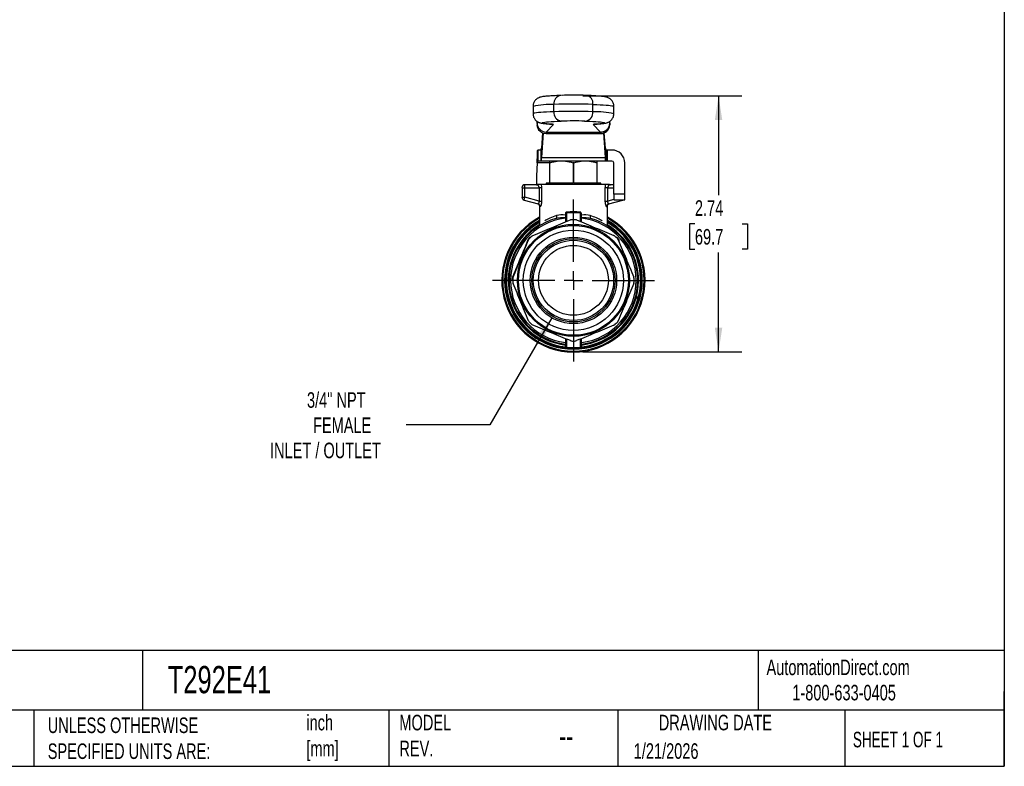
# Model space of a CAD drawing. Header units: inches. Extents: x 0.5 to 21.5, y 0.5 to 16.5.
# Tile 7 of 11: x 10.9 to 21.5, y 0.5 to 8.5. Entities that reach past the tile are written whole.
import ezdxf

# ---------------------------------------------------------------- set-up
doc = ezdxf.new("R2010")
doc.units = ezdxf.units.IN
doc.header["$LTSCALE"] = 2
doc.header["$MEASUREMENT"] = 0
doc.linetypes.add('SLD-Center', pattern=[0.75, 0.6, -0.05, 0.05, -0.05])
doc.linetypes.add('SLD-Solid', pattern=[0])
doc.layers.add('CENTER', color=40, linetype='SLD-Center')
doc.layers.add('DIMENSIONS', color=140, linetype='SLD-Solid', lineweight=25)
doc.layers.add('TEXT', color=140, linetype='SLD-Solid', lineweight=25)
doc.styles.add('SLDTEXTSTYLE0', font='TXT', dxfattribs={"width": 0.7})
doc.styles.add('SLDTEXTSTYLE1', font='TXT', dxfattribs={"width": 0.65})
doc.dimstyles.new('SLDDIMSTYLE2', dxfattribs={"dimtxt": 0.169922, "dimasz": 0.26, "dimexe": 0, "dimexo": 0.0625, "dimgap": 0.04248, "dimtad": 0, "dimtih": 1, "dimtoh": 1, "dimrnd": 1e-09, "dimzin": 12, "dimdsep": 46, "dimtxsty": 'SLDTEXTSTYLE0', "dimsah": 1, "dimcen": 0.09, "dimadec": 0, "dimazin": 3, "dimtfac": 1, "dimtofl": 0, "dimtmove": 0, "dimatfit": 3, "dimfxl": 0, "dimfrac": 2, "dimtolj": 1, "dimtzin": 12, "dimarcsym": 0})
doc.dimstyles.new('SLDDIMSTYLE3', dxfattribs={"dimtxt": 0.169922, "dimasz": 0.26, "dimexe": 0, "dimexo": 0.0625, "dimgap": 0.04248, "dimtad": 0, "dimtih": 1, "dimtoh": 1, "dimrnd": 1e-09, "dimzin": 12, "dimdsep": 46, "dimtxsty": 'SLDTEXTSTYLE0', "dimsah": 1, "dimcen": 0, "dimadec": 0, "dimazin": 3, "dimtfac": 1, "dimtofl": 0, "dimtmove": 0, "dimatfit": 3, "dimfxl": 0, "dimfrac": 2, "dimtolj": 1, "dimtzin": 12, "dimarcsym": 0})

# ---------------------------------------------------------------- blocks, each defined once
blk = doc.blocks.new('_D_5')
at = {"layer": 'DIMENSIONS'}
for p, q in [((16.652, 5.307), (15.988, 4.158)), ((15.988, 4.158), (15.09, 4.158))]:
    blk.add_line(p, q, dxfattribs=at)
blk.add_solid([(16.652, 5.307), (16.487, 5.102), (16.556, 5.062)], dxfattribs=at)
at = {"layer": 'DIMENSIONS', "attachment_point": 1, "style": 'SLDTEXTSTYLE0'}
for s, insert, char_height in [('3/4" NPT', (14.028, 4.508), 0.1667), ('FEMALE', (14.093, 4.238), 0.1667), ('INLET / OUTLET', (13.632, 3.968), 0.16667)]:
    blk.add_mtext(s, dxfattribs=dict(at, insert=insert, char_height=char_height))
blk = doc.blocks.new('_D_6')
at = {"layer": 'DIMENSIONS'}
for p, q in [((16.983, 7.684), (18.688, 7.684)), ((18.438, 7.684), (18.438, 6.62)), ((18.185, 6.312), (18.128, 6.312)), ((18.128, 6.312), (18.128, 6.042)), ((18.69, 6.312), (18.747, 6.312)), ((18.747, 6.312), (18.747, 6.042)), ((18.128, 6.042), (18.185, 6.042)), ((18.747, 6.042), (18.69, 6.042)), ((18.438, 4.94), (18.438, 6.004)), ((16.983, 4.94), (18.688, 4.94))]:
    blk.add_line(p, q, dxfattribs=at)
for points in [[(18.438, 7.684), (18.398, 7.424), (18.478, 7.424)], [(18.438, 4.94), (18.478, 5.2), (18.398, 5.2)]]:
    blk.add_solid(points, dxfattribs=at)
at = {"layer": 'DIMENSIONS', "char_height": 0.1667, "attachment_point": 1, "style": 'SLDTEXTSTYLE0'}
for s, insert in [('2.74', (18.185, 6.565)), ('69.7', (18.185, 6.257))]:
    blk.add_mtext(s, dxfattribs=dict(at, insert=insert))
blk = doc.blocks.new('SW_CENTERMARKSYMBOL_0')
at = {"layer": 'CENTER', "color": 0}
for p, q in [((0, 0.2), (0, 0.868)), ((-0.2, 0), (-0.868, 0)), ((0, 0), (-0.1, 0)), ((0, 0), (0, 0.1)), ((0, 0), (0, -0.1)), ((0, 0), (0.1, 0)), ((0.2, 0), (0.868, 0)), ((0, -0.2), (0, -0.868))]:
    blk.add_line(p, q, dxfattribs=at)

msp = doc.modelspace()

# ---------------------------------------------------------------- linework, layer by layer
for p, q in [((16.755, 7.689), (16.745, 7.688)), ((16.45, 7.571), (16.45, 7.493)), ((16.674, 7.514), (16.674, 7.592)), ((17.092, 7.514), (17.092, 7.592)), ((17.316, 7.493), (17.316, 7.571)), ((16.493, 7.395), (16.493, 7.411)), ((16.503, 7.405), (16.493, 7.395)), ((16.493, 7.395), (16.493, 7.372)), ((16.749, 7.413), (16.752, 7.413)), ((17.003, 7.414), (17.017, 7.413)), ((17.273, 7.395), (17.263, 7.405)), ((17.273, 7.395), (17.273, 7.411)), ((17.273, 7.395), (17.273, 7.372)), ((16.551, 7.289), (16.54, 7.124)), ((16.558, 7.287), (16.54, 7.022)), ((16.591, 7.296), (16.671, 7.377)), ((16.591, 7.296), (17.174, 7.296)), ((16.591, 7.296), (16.591, 7.281)), ((16.591, 7.281), (17.174, 7.281)), ((16.641, 7.381), (16.648, 7.38)), ((17.095, 7.377), (17.174, 7.296)), ((17.124, 7.381), (17.118, 7.38)), ((17.174, 7.296), (17.174, 7.281)), ((17.226, 7.022), (17.207, 7.287)), ((17.226, 7.124), (17.214, 7.289)), ((16.5, 7.103), (16.5, 6.985)), ((16.536, 7.103), (16.5, 7.103)), ((16.536, 7.103), (16.536, 6.985)), ((16.536, 6.985), (16.536, 7.103)), ((16.54, 7.124), (16.54, 7.022)), ((17.226, 7.022), (17.226, 7.124)), ((17.229, 7.103), (17.229, 6.985)), ((17.229, 7.103), (17.229, 6.985)), ((17.249, 7.103), (17.229, 7.103)), ((17.249, 6.985), (17.249, 7.103)), ((17.296, 7.103), (17.249, 7.103)), ((16.495, 6.965), (16.489, 6.827)), ((16.627, 6.965), (16.495, 6.965)), ((16.536, 6.985), (16.5, 6.985)), ((17.229, 6.985), (16.536, 6.985)), ((16.54, 7.022), (17.226, 7.022)), ((16.627, 6.966), (16.627, 6.749)), ((16.631, 6.966), (16.627, 6.966)), ((16.631, 6.749), (16.631, 6.966)), ((16.879, 6.966), (16.879, 6.749)), ((16.887, 6.966), (16.879, 6.966)), ((16.887, 6.749), (16.887, 6.966)), ((17.135, 6.966), (17.135, 6.749)), ((17.139, 6.966), (17.135, 6.966)), ((17.139, 6.749), (17.139, 6.966)), ((17.249, 6.985), (17.229, 6.985)), ((17.296, 6.985), (17.249, 6.985)), ((17.316, 6.63), (17.316, 6.965)), ((17.434, 6.63), (17.434, 6.965)), ((16.489, 6.827), (16.489, 6.731)), ((16.332, 6.7), (16.332, 6.598)), ((16.332, 6.7), (16.363, 6.7)), ((16.363, 6.7), (16.363, 6.731)), ((16.496, 6.731), (16.363, 6.731)), ((16.363, 6.598), (16.363, 6.7)), ((16.363, 6.7), (16.515, 6.7)), ((16.507, 6.733), (16.498, 6.733)), ((16.515, 6.7), (16.515, 6.557)), ((17.225, 6.733), (16.541, 6.733)), ((16.544, 6.557), (16.544, 6.7)), ((16.59, 6.749), (16.59, 6.733)), ((16.627, 6.749), (16.59, 6.749)), ((16.879, 6.749), (16.631, 6.749)), ((17.135, 6.749), (16.887, 6.749)), ((17.176, 6.749), (17.139, 6.749)), ((17.176, 6.733), (17.176, 6.749)), ((17.221, 6.7), (17.221, 6.557)), ((17.251, 6.557), (17.251, 6.7)), ((17.251, 6.7), (17.316, 6.7)), ((17.268, 6.733), (17.259, 6.733)), ((17.316, 6.731), (17.27, 6.731)), ((16.332, 6.598), (16.363, 6.598)), ((16.355, 6.567), (16.363, 6.598)), ((16.355, 6.567), (16.504, 6.527)), ((16.515, 6.557), (16.363, 6.598)), ((17.316, 6.575), (17.251, 6.557)), ((17.262, 6.527), (17.411, 6.567)), ((17.434, 6.63), (17.316, 6.63)), ((17.316, 6.63), (17.316, 6.571)), ((17.316, 6.571), (17.434, 6.571)), ((17.41, 6.571), (17.411, 6.567)), ((17.434, 6.571), (17.434, 6.63)), ((16.519, 6.499), (16.519, 6.31)), ((17.247, 6.31), (17.247, 6.499)), ((16.798, 6.423), (16.798, 6.407)), ((16.804, 6.423), (16.804, 6.335)), ((16.811, 6.338), (16.811, 6.432)), ((16.954, 6.432), (16.954, 6.338)), ((16.962, 6.335), (16.962, 6.423)), ((16.968, 6.407), (16.968, 6.423)), ((17.565, 5.517), (17.545, 5.517)), ((17.548, 5.53), (17.569, 5.53)), ((16.804, 5.08), (16.804, 4.993)), ((16.811, 4.986), (16.811, 5.077)), ((16.954, 5.077), (16.954, 4.986)), ((16.962, 4.993), (16.962, 5.08))]:
    msp.add_line(p, q)
at = {"flags": 128}
for points in [[(16.674, 7.514), (16.633, 7.512), (16.596, 7.51), (16.562, 7.508), (16.533, 7.506), (16.508, 7.504), (16.487, 7.502), (16.471, 7.499), (16.459, 7.497), (16.452, 7.495), (16.45, 7.493), (16.45, 7.493)], [(17.092, 7.592), (17.133, 7.591), (17.17, 7.589), (17.203, 7.587), (17.233, 7.585), (17.258, 7.583), (17.278, 7.58), (17.295, 7.578), (17.306, 7.576), (17.313, 7.574), (17.316, 7.571), (17.316, 7.571)], [(16.648, 7.38), (16.62, 7.382), (16.597, 7.384), (16.578, 7.387), (16.564, 7.389), (16.554, 7.391), (16.549, 7.393), (16.549, 7.395), (16.553, 7.397), (16.562, 7.399), (16.576, 7.402), (16.594, 7.404), (16.617, 7.406), (16.644, 7.408), (16.675, 7.41), (16.71, 7.411), (16.749, 7.413)], [(17.017, 7.413), (17.056, 7.411), (17.091, 7.41), (17.122, 7.408), (17.149, 7.406), (17.172, 7.404), (17.19, 7.402), (17.204, 7.399), (17.213, 7.397), (17.217, 7.395), (17.217, 7.393), (17.212, 7.391), (17.202, 7.389), (17.188, 7.387), (17.169, 7.384), (17.146, 7.382), (17.118, 7.38)], [(16.644, 7.381), (16.652, 7.379), (16.671, 7.377)], [(17.095, 7.377), (17.114, 7.379), (17.114, 7.379)], [(17.411, 6.567), (17.416, 6.569), (17.419, 6.571)], [(16.797, 5.015), (16.797, 5.004), (16.797, 4.996)], [(16.969, 4.996), (16.969, 5.006), (16.969, 5.015)]]:
    msp.add_lwpolyline(points, dxfattribs=at)
for radius in [0.6, 0.589, 0.537, 0.463, 0.446, 0.43, 0.374]:
    msp.add_circle((16.883, 5.707), radius)
for centre, radius, start, end in [((16.761, 7.603), 0.0871, 100.4814, 186.9076), ((16.884, 3.379), 4.312, 88.7377, 91.6299), ((17.005, 7.603), 0.0871, 353.0924, 79.5185), ((16.646, 6.687), 0.905, 88.2213, 102.5154), ((16.883, 1.348), 6.248, 88.0851, 91.9149), ((16.883, 1.269), 6.248, 88.0851, 91.9149), ((16.766, 7.504), 0.0921, 173.7286, 259.359), ((17, 7.504), 0.0921, 280.641, 6.2714), ((17.12, 6.609), 0.905, 77.4841, 91.7791), ((16.884, 3.316), 4.099, 88.3269, 91.8449), ((16.652, 7.329), 0.0515, 68.1692, 94.9042), ((17.114, 7.329), 0.0515, 85.0958, 111.8308), ((17.178, 7.376), 0.0951, 267.8878, 357.6813), ((17.296, 6.965), 0.138, 0, 90), ((17.296, 6.965), 0.0197, 0, 90), ((16.363, 6.7), 0.0315, 90, 180), ((16.487, 6.763), 0.0315, 270, 290.3641), ((17.279, 6.763), 0.0315, 249.6359, 270), ((16.363, 6.598), 0.0315, 180, 255), ((16.883, 5.707), 0.768, 118.3176, 270), ((16.883, 5.707), 0.758, 118.6938, 270), ((16.883, 5.707), 0.738, 119.5871, 270), ((16.883, 5.707), 0.728, 120, 264.3552), ((16.883, 5.707), 0.689, 105.7412, 262.86), ((16.883, 5.707), 0.673, 97.3487, 262.6513), ((16.883, 5.707), 0.65, 88.0599, 91.9401), ((16.883, 5.707), 0.768, 270, 61.6824), ((16.883, 5.707), 0.758, 270, 61.3062), ((16.883, 5.707), 0.738, 270, 60.4129), ((16.883, 5.707), 0.728, 275.6448, 60), ((16.883, 5.707), 0.689, 277.14, 74.2588), ((16.883, 5.707), 0.673, 277.3487, 82.6513), ((16.883, 5.707), 0.719, 120.4253, 263.1521), ((16.883, 5.707), 0.698, 121.7066, 262.9306), ((16.883, 5.707), 0.719, 276.8479, 59.5747), ((16.883, 5.707), 0.698, 345.2396, 58.4442), ((16.883, 5.707), 0.656, 136.2623, 136.9401), ((16.883, 5.707), 0.65, 133.0599, 136.9401), ((16.883, 5.707), 0.65, 43.0599, 46.9401), ((16.883, 5.707), 0.656, 43.0599, 43.7377), ((16.883, 5.707), 0.656, 178.0599, 178.9389), ((16.883, 5.707), 0.65, 178.0599, 181.9401), ((16.883, 5.707), 0.65, 358.0599, 1.9401), ((16.883, 5.707), 0.698, 277.0694, 344.1316), ((16.883, 5.707), 0.709, 344.3718, 345.4623), ((16.883, 5.707), 0.709, 344.3724, 345.4629), ((16.883, 5.707), 0.65, 223.0599, 226.9401), ((16.883, 5.707), 0.65, 313.0599, 316.9401), ((16.883, 5.707), 0.65, 268.0599, 271.9401)]:
    msp.add_arc(centre, radius, start, end)
for centre, ratio in [((16.591, 7.395), 0.998796), ((16.591, 7.372), 0.925509)]:
    msp.add_ellipse(centre, major_axis=(0.0985, 0), ratio=ratio, start_param=3.141593, end_param=4.712389)
for points, knots in [([(16.745, 7.688), (16.738, 7.688), (16.718, 7.687), (16.688, 7.686), (16.655, 7.684), (16.626, 7.682), (16.6, 7.68), (16.576, 7.678), (16.555, 7.675), (16.539, 7.673), (16.525, 7.669), (16.516, 7.666), (16.506, 7.661), (16.495, 7.655), (16.483, 7.646), (16.472, 7.635), (16.462, 7.62), (16.454, 7.603), (16.45, 7.586), (16.45, 7.576), (16.45, 7.571)], [0, 0, 0, 0, 0.046293, 0.135148, 0.224327, 0.31414, 0.405014, 0.497852, 0.594954, 0.704822, 0.752087, 0.783578, 0.811776, 0.838391, 0.864954, 0.892501, 0.921182, 0.950575, 0.980352, 1, 1, 1, 1]), ([(17.021, 7.688), (17.018, 7.689), (17.008, 7.689), (16.994, 7.689), (16.984, 7.69), (16.981, 7.69)], [0, 0, 0, 0, 0.284176, 0.840444, 1, 1, 1, 1]), ([(17.315, 7.571), (17.315, 7.574), (17.316, 7.584), (17.312, 7.599), (17.306, 7.616), (17.297, 7.631), (17.286, 7.643), (17.276, 7.652), (17.265, 7.658), (17.256, 7.663), (17.247, 7.667), (17.238, 7.67), (17.229, 7.672), (17.215, 7.675), (17.198, 7.677), (17.176, 7.679), (17.151, 7.681), (17.123, 7.683), (17.09, 7.685), (17.057, 7.687), (17.032, 7.688), (17.021, 7.688)], [0, 0, 0, 0, 0.013924, 0.044522, 0.073118, 0.100167, 0.125921, 0.150602, 0.17478, 0.199728, 0.227035, 0.259467, 0.301244, 0.360691, 0.46445, 0.55754, 0.646295, 0.740055, 0.831296, 0.921249, 1, 1, 1, 1]), ([(16.45, 7.493), (16.45, 7.49), (16.45, 7.48), (16.453, 7.465), (16.46, 7.448), (16.469, 7.433), (16.479, 7.421), (16.49, 7.412), (16.5, 7.406), (16.51, 7.401), (16.519, 7.397), (16.527, 7.394), (16.537, 7.392), (16.55, 7.389), (16.567, 7.387), (16.589, 7.385), (16.613, 7.383), (16.632, 7.381), (16.641, 7.381)], [0, 0, 0, 0, 0.01819, 0.060045, 0.099153, 0.136138, 0.171349, 0.205086, 0.238112, 0.272159, 0.309372, 0.353502, 0.410258, 0.490834, 0.6306, 0.758002, 0.879364, 1, 1, 1, 1]), ([(17.124, 7.381), (17.129, 7.381), (17.144, 7.382), (17.166, 7.384), (17.19, 7.386), (17.211, 7.389), (17.227, 7.391), (17.241, 7.395), (17.25, 7.398), (17.26, 7.403), (17.271, 7.409), (17.283, 7.418), (17.294, 7.43), (17.304, 7.444), (17.311, 7.461), (17.316, 7.478), (17.315, 7.488), (17.315, 7.493)], [0, 0, 0, 0, 0.063404, 0.188116, 0.314951, 0.447657, 0.597976, 0.662319, 0.705213, 0.743652, 0.779996, 0.816295, 0.853962, 0.893168, 0.933334, 0.974017, 1, 1, 1, 1]), ([(17.174, 7.296), (17.176, 7.296), (17.181, 7.296), (17.187, 7.297), (17.192, 7.298), (17.198, 7.299), (17.203, 7.301), (17.208, 7.302), (17.213, 7.304), (17.218, 7.306), (17.222, 7.308), (17.226, 7.311), (17.229, 7.313), (17.233, 7.315), (17.236, 7.318), (17.239, 7.32), (17.242, 7.323), (17.243, 7.324), (17.247, 7.328), (17.253, 7.335), (17.26, 7.346), (17.266, 7.358), (17.27, 7.37), (17.272, 7.382), (17.273, 7.391), (17.273, 7.395)], [0, 0, 0, 0, 0.040609, 0.079971, 0.118087, 0.154956, 0.190579, 0.224954, 0.258083, 0.289965, 0.3206, 0.349989, 0.37813, 0.405025, 0.430673, 0.455074, 0.478228, 0.500135, 0.500246, 0.587339, 0.672909, 0.75696, 0.83949, 0.920504, 1, 1, 1, 1]), ([(16.641, 7.381), (16.643, 7.38), (16.647, 7.38), (16.651, 7.38), (16.651, 7.38), (16.652, 7.38)], [0, 0, 0, 0, 0.325436, 0.749737, 1, 1, 1, 1]), ([(17.114, 7.38), (17.114, 7.38), (17.114, 7.38), (17.116, 7.38), (17.12, 7.38), (17.124, 7.381), (17.124, 7.381)], [0, 0, 0, 0, 0.08757, 0.423176, 0.843735, 1, 1, 1, 1]), ([(16.495, 6.965), (16.495, 6.974), (16.496, 6.983), (16.496, 7.01), (16.497, 7.026), (16.497, 7.056), (16.498, 7.069), (16.499, 7.087), (16.499, 7.093), (16.5, 7.101), (16.5, 7.103), (16.5, 7.103)], [0, 0, 0, 0, 0.0682739, 0.0682739, 0.2050778, 0.2050778, 0.3418748, 0.3418748, 0.4465485, 0.4465485, 0.5512219, 0.5512219, 0.5512219, 0.5512219]), ([(16.536, 7.103), (16.537, 7.103), (16.538, 7.105), (16.539, 7.112), (16.539, 7.117), (16.54, 7.124)], [0, 0, 0, 0, 0.1032592, 0.1032592, 0.2065183, 0.2065183, 0.2065183, 0.2065183]), ([(16.536, 7.103), (16.536, 7.103), (16.536, 7.103), (16.536, 7.103), (16.536, 7.103), (16.536, 7.103)], [0, 0, 0, 0, 0.001714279, 0.001714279, 0.003428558, 0.003428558, 0.003428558, 0.003428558]), ([(17.226, 7.124), (17.226, 7.117), (17.227, 7.112), (17.228, 7.105), (17.229, 7.103), (17.229, 7.103)], [0, 0, 0, 0, 0.1032592, 0.1032592, 0.2065183, 0.2065183, 0.2065183, 0.2065183]), ([(17.229, 7.103), (17.229, 7.103), (17.229, 7.103), (17.229, 7.103), (17.229, 7.103), (17.229, 7.103)], [0, 0, 0, 0, 0.001719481, 0.001719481, 0.003444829, 0.003444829, 0.003444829, 0.003444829]), ([(16.5, 6.985), (16.5, 6.985), (16.499, 6.984), (16.498, 6.982), (16.498, 6.981), (16.497, 6.977), (16.497, 6.975), (16.496, 6.97), (16.496, 6.968), (16.495, 6.965)], [0, 0, 0, 0, 0.02004209, 0.02004209, 0.04007403, 0.04007403, 0.06010595, 0.06010595, 0.07978962, 0.07978962, 0.07978962, 0.07978962]), ([(16.54, 7.022), (16.539, 7.01), (16.539, 7.001), (16.538, 6.988), (16.537, 6.985), (16.536, 6.985)], [0, 0, 0, 0, 0.1805755, 0.1805755, 0.361151, 0.361151, 0.361151, 0.361151]), ([(16.536, 6.985), (16.536, 6.985), (16.536, 6.985), (16.536, 6.985), (16.536, 6.985), (16.536, 6.985)], [0, 0, 0, 0, 0.002996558, 0.002996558, 0.005993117, 0.005993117, 0.005993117, 0.005993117]), ([(17.229, 6.985), (17.229, 6.985), (17.228, 6.988), (17.227, 7.001), (17.226, 7.01), (17.226, 7.022)], [0, 0, 0, 0, 0.1805755, 0.1805755, 0.361151, 0.361151, 0.361151, 0.361151]), ([(17.229, 6.985), (17.229, 6.985), (17.229, 6.985), (17.229, 6.985), (17.229, 6.985), (17.229, 6.985)], [0, 0, 0, 0, 0.003036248, 0.003036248, 0.006077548, 0.006077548, 0.006077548, 0.006077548]), ([(16.515, 6.7), (16.515, 6.701), (16.515, 6.703), (16.515, 6.706), (16.514, 6.709), (16.513, 6.713), (16.511, 6.717), (16.509, 6.721), (16.505, 6.726), (16.502, 6.729), (16.499, 6.731), (16.497, 6.731), (16.496, 6.731)], [0, 0, 0, 0, 0.0563632, 0.1143364, 0.1742319, 0.2363333, 0.3499518, 0.4838057, 0.5736972, 0.7433872, 0.8877584, 1, 1, 1, 1]), ([(16.541, 6.733), (16.538, 6.733), (16.532, 6.733), (16.522, 6.733), (16.518, 6.733), (16.513, 6.733), (16.511, 6.733), (16.508, 6.733), (16.507, 6.733), (16.507, 6.733)], [0, 0, 0, 0, 0.5, 0.5, 0.75, 0.75, 0.875, 0.875, 1, 1, 1, 1]), ([(16.544, 6.7), (16.542, 6.7), (16.538, 6.7), (16.527, 6.7), (16.521, 6.7), (16.515, 6.7)], [0, 0, 0, 0, 0.5, 0.5, 1, 1, 1, 1]), ([(16.544, 6.7), (16.544, 6.709), (16.543, 6.721), (16.541, 6.731), (16.541, 6.733)], [0.16532384, 0.16532384, 0.16532384, 0.16532384, 0.23827272, 0.25532108, 0.25532108, 0.25532108, 0.25532108]), ([(17.225, 6.733), (17.224, 6.731), (17.222, 6.721), (17.221, 6.709), (17.221, 6.7)], [0, 0, 0, 0, 0.01676901, 0.08973789, 0.08973789, 0.08973789, 0.08973789]), ([(17.251, 6.7), (17.244, 6.7), (17.238, 6.7), (17.228, 6.7), (17.224, 6.7), (17.221, 6.7)], [0, 0, 0, 0, 0.5, 0.5, 1, 1, 1, 1]), ([(17.259, 6.733), (17.259, 6.733), (17.257, 6.733), (17.254, 6.733), (17.253, 6.733), (17.248, 6.733), (17.244, 6.733), (17.234, 6.733), (17.228, 6.733), (17.225, 6.733)], [0, 0, 0, 0, 0.125, 0.125, 0.25, 0.25, 0.5, 0.5, 1, 1, 1, 1]), ([(17.27, 6.731), (17.269, 6.731), (17.269, 6.731), (17.267, 6.731), (17.266, 6.73), (17.263, 6.728), (17.26, 6.726), (17.258, 6.723), (17.257, 6.72), (17.255, 6.717), (17.253, 6.712), (17.252, 6.708), (17.251, 6.704), (17.251, 6.701), (17.251, 6.7)], [0, 0, 0, 0, 0.051887, 0.111551, 0.179016, 0.254294, 0.42422, 0.511244, 0.516374, 0.650175, 0.763643, 0.84599, 0.92454, 1, 1, 1, 1]), ([(16.504, 6.527), (16.505, 6.527), (16.506, 6.527), (16.507, 6.527), (16.509, 6.528), (16.51, 6.529), (16.511, 6.53), (16.512, 6.531), (16.513, 6.533), (16.514, 6.534), (16.515, 6.536), (16.516, 6.539), (16.516, 6.544), (16.516, 6.551), (16.515, 6.555), (16.515, 6.557)], [0, 0, 0, 0, 0.077583, 0.150819, 0.219759, 0.284461, 0.344997, 0.401455, 0.453945, 0.5026, 0.504363, 0.628121, 0.750028, 0.873031, 1, 1, 1, 1]), ([(16.515, 6.557), (16.521, 6.557), (16.527, 6.557), (16.538, 6.557), (16.542, 6.557), (16.544, 6.557)], [0, 0, 0, 0, 0.5, 0.5, 1, 1, 1, 1]), ([(16.527, 6.497), (16.53, 6.496), (16.54, 6.509), (16.544, 6.543), (16.544, 6.557)], [0, 0, 0, 0, 0.1445153, 0.2529018, 0.2529018, 0.2529018, 0.2529018]), ([(17.221, 6.557), (17.221, 6.548), (17.223, 6.529), (17.23, 6.503), (17.236, 6.496), (17.239, 6.497)], [0, 0, 0, 0, 0.072238, 0.1444761, 0.2528331, 0.2528331, 0.2528331, 0.2528331]), ([(17.221, 6.557), (17.224, 6.557), (17.228, 6.557), (17.238, 6.557), (17.244, 6.557), (17.251, 6.557)], [0, 0, 0, 0, 0.5, 0.5, 1, 1, 1, 1]), ([(17.251, 6.557), (17.25, 6.556), (17.25, 6.554), (17.25, 6.55), (17.249, 6.547), (17.249, 6.544), (17.25, 6.54), (17.251, 6.537), (17.252, 6.534), (17.254, 6.531), (17.256, 6.529), (17.259, 6.527), (17.261, 6.527), (17.262, 6.527)], [0, 0, 0, 0, 0.071061, 0.139645, 0.206168, 0.271086, 0.334887, 0.414109, 0.496643, 0.599091, 0.716662, 0.850124, 1, 1, 1, 1]), ([(16.495, 6.53), (16.499, 6.528), (16.505, 6.526), (16.513, 6.519), (16.518, 6.51), (16.518, 6.503), (16.519, 6.499)], [0, 0, 0, 0, 0.25009, 0.5, 0.749912, 1, 1, 1, 1]), ([(16.812, 6.439), (16.81, 6.439), (16.806, 6.438), (16.8, 6.434), (16.798, 6.427), (16.798, 6.423)], [0, 0, 0, 0, 0.0130569, 0.0304661, 0.0609322, 0.0609322, 0.0609322, 0.0609322]), ([(16.811, 6.432), (16.811, 6.433), (16.812, 6.435), (16.812, 6.438), (16.812, 6.439)], [0, 0, 0, 0, 0.571429, 1, 1, 1, 1]), ([(16.954, 6.432), (16.954, 6.433), (16.954, 6.435), (16.954, 6.438), (16.954, 6.439)], [0, 0, 0, 0, 0.571429, 1, 1, 1, 1]), ([(16.968, 6.423), (16.968, 6.427), (16.966, 6.433), (16.96, 6.438), (16.956, 6.439), (16.954, 6.439)], [0, 0, 0, 0, 0.03045496, 0.04350709, 0.06090993, 0.06090993, 0.06090993, 0.06090993]), ([(17.247, 6.499), (17.247, 6.503), (17.248, 6.51), (17.253, 6.519), (17.261, 6.526), (17.267, 6.528), (17.27, 6.53)], [0, 0, 0, 0, 0.250088, 0.5, 0.74991, 1, 1, 1, 1]), ([(16.449, 6.188), (16.484, 6.203), (16.518, 6.217), (16.584, 6.244), (16.617, 6.258), (16.682, 6.285), (16.714, 6.298), (16.781, 6.326), (16.814, 6.34), (16.85, 6.354)], [0, 0, 0, 0, 0.25, 0.25, 0.5, 0.5, 0.75, 0.75, 1, 1, 1, 1]), ([(16.804, 6.389), (16.804, 6.388), (16.803, 6.385), (16.799, 6.383), (16.797, 6.383)], [0, 0, 0, 0, 0.428571, 1, 1, 1, 1]), ([(16.804, 6.379), (16.804, 6.378), (16.803, 6.376), (16.799, 6.375), (16.797, 6.375)], [0, 0, 0, 0, 0.428571, 1, 1, 1, 1]), ([(16.797, 6.375), (16.797, 6.364), (16.797, 6.35), (16.797, 6.336), (16.797, 6.332)], [0, 0, 0, 0, 0.75292, 1, 1, 1, 1]), ([(16.804, 6.423), (16.804, 6.423), (16.804, 6.423), (16.801, 6.423), (16.8, 6.423), (16.798, 6.423)], [0, 0, 0, 0, 0.5, 0.5, 1, 1, 1, 1]), ([(16.804, 6.407), (16.804, 6.407), (16.803, 6.407), (16.8, 6.407), (16.798, 6.407)], [0, 0, 0, 0, 0.571429, 1, 1, 1, 1]), ([(16.804, 6.423), (16.804, 6.426), (16.805, 6.429), (16.808, 6.432), (16.81, 6.432), (16.811, 6.432)], [0, 0, 0, 0, 0.0304661, 0.0478753, 0.0609322, 0.0609322, 0.0609322, 0.0609322]), ([(16.916, 6.354), (16.951, 6.34), (16.985, 6.326), (17.052, 6.298), (17.084, 6.285), (17.149, 6.258), (17.181, 6.244), (17.248, 6.217), (17.281, 6.203), (17.317, 6.188)], [0, 0, 0, 0, 0.25, 0.25, 0.5, 0.5, 0.75, 0.75, 1, 1, 1, 1]), ([(16.954, 6.432), (16.956, 6.432), (16.958, 6.432), (16.961, 6.429), (16.962, 6.426), (16.962, 6.423)], [0, 0, 0, 0, 0.01740284, 0.03045496, 0.06090993, 0.06090993, 0.06090993, 0.06090993]), ([(16.962, 6.423), (16.962, 6.423), (16.963, 6.423), (16.966, 6.423), (16.968, 6.423)], [0, 0, 0, 0, 0.571429, 1, 1, 1, 1]), ([(16.962, 6.407), (16.962, 6.407), (16.962, 6.407), (16.964, 6.407), (16.966, 6.407), (16.968, 6.407)], [0, 0, 0, 0, 0.5, 0.5, 1, 1, 1, 1]), ([(16.962, 6.389), (16.962, 6.387), (16.963, 6.384), (16.967, 6.383), (16.969, 6.383)], [0, 0, 0, 0, 0.571429, 1, 1, 1, 1]), ([(16.969, 6.375), (16.967, 6.375), (16.963, 6.376), (16.962, 6.378), (16.962, 6.379)], [0, 0, 0, 0, 0.571429, 1, 1, 1, 1]), ([(16.969, 6.332), (16.969, 6.338), (16.969, 6.352), (16.969, 6.367), (16.969, 6.375)], [0, 0, 0, 0, 0.408414, 1, 1, 1, 1]), ([(17.191, 6.346), (17.188, 6.347), (17.155, 6.365), (17.11, 6.386), (17.063, 6.401)], [1.1230858, 1.1230858, 1.1230858, 1.1230858, 1.1668424, 1.6335793, 1.6335793, 1.6335793, 1.6335793]), ([(16.519, 6.309), (16.519, 6.308), (16.519, 6.305), (16.518, 6.302), (16.517, 6.299), (16.516, 6.296), (16.514, 6.293), (16.513, 6.291), (16.51, 6.288), (16.509, 6.287), (16.51, 6.287), (16.51, 6.287)], [0, 0, 0, 0, 0.091741, 0.135417, 0.181221, 0.236982, 0.311906, 0.415396, 0.556719, 0.987658, 1, 1, 1, 1]), ([(17.256, 6.287), (17.256, 6.287), (17.256, 6.287), (17.255, 6.288), (17.253, 6.291), (17.251, 6.293), (17.25, 6.296), (17.249, 6.299), (17.248, 6.302), (17.247, 6.305), (17.247, 6.308), (17.247, 6.31)], [0, 0, 0, 0, 0.0109938, 0.4425116, 0.5838817, 0.6876335, 0.7632603, 0.8200973, 0.8667332, 0.9103845, 1, 1, 1, 1]), ([(17.247, 6.292), (17.249, 6.291), (17.253, 6.289), (17.254, 6.288), (17.255, 6.287)], [0, 0, 0, 0, 0.487193, 1, 1, 1, 1]), ([(16.396, 6.142), (16.365, 6.067), (16.31, 5.933), (16.254, 5.801), (16.231, 5.745)], [0, 0, 0, 0, 0.633795, 1.109141, 1.109141, 1.109141, 1.109141]), ([(16.236, 5.74), (16.251, 5.776), (16.265, 5.81), (16.292, 5.876), (16.306, 5.909), (16.332, 5.973), (16.346, 6.006), (16.373, 6.072), (16.387, 6.106), (16.402, 6.141)], [0, 0, 0, 0, 0.25, 0.25, 0.5, 0.5, 0.75, 0.75, 1, 1, 1, 1]), ([(16.396, 6.142), (16.397, 6.142), (16.4, 6.141), (16.402, 6.141), (16.402, 6.141)], [0, 0, 0, 0, 0.428571, 1, 1, 1, 1]), ([(16.409, 6.161), (16.41, 6.16), (16.413, 6.157), (16.413, 6.157), (16.413, 6.157)], [0, 0, 0, 0, 0.428571, 1, 1, 1, 1]), ([(17.352, 6.157), (17.352, 6.157), (17.353, 6.157), (17.355, 6.16), (17.356, 6.161)], [0, 0, 0, 0, 0.571429, 1, 1, 1, 1]), ([(17.364, 6.141), (17.378, 6.106), (17.392, 6.072), (17.42, 6.006), (17.433, 5.973), (17.46, 5.909), (17.473, 5.876), (17.501, 5.81), (17.515, 5.776), (17.53, 5.74)], [0, 0, 0, 0, 0.25, 0.25, 0.5, 0.5, 0.75, 0.75, 1, 1, 1, 1]), ([(16.227, 5.72), (16.228, 5.718), (16.228, 5.715), (16.229, 5.71), (16.231, 5.706), (16.233, 5.704), (16.234, 5.704)], [0, 0, 0, 0, 0.270795, 0.553688, 0.831833, 1, 1, 1, 1]), ([(16.228, 5.73), (16.229, 5.73), (16.232, 5.729), (16.234, 5.729), (16.234, 5.729)], [0, 0, 0, 0, 0.428571, 1, 1, 1, 1]), ([(16.231, 5.745), (16.233, 5.744), (16.236, 5.742), (16.236, 5.741), (16.236, 5.74)], [0, 0, 0, 0, 0.571429, 1, 1, 1, 1]), ([(17.532, 5.732), (17.532, 5.732), (17.532, 5.732), (17.532, 5.732), (17.532, 5.732)], [0, 0, 0, 0, 0.476997, 1, 1, 1, 1]), ([(16.402, 5.273), (16.387, 5.309), (16.373, 5.343), (16.346, 5.409), (16.332, 5.441), (16.306, 5.506), (16.292, 5.539), (16.265, 5.605), (16.251, 5.639), (16.236, 5.674)], [0, 0, 0, 0, 0.25, 0.25, 0.5, 0.5, 0.75, 0.75, 1, 1, 1, 1]), ([(17.53, 5.674), (17.515, 5.639), (17.501, 5.605), (17.473, 5.539), (17.46, 5.506), (17.433, 5.441), (17.42, 5.409), (17.392, 5.343), (17.378, 5.309), (17.364, 5.273)], [0, 0, 0, 0, 0.25, 0.25, 0.5, 0.5, 0.75, 0.75, 1, 1, 1, 1]), ([(16.85, 5.061), (16.814, 5.075), (16.781, 5.089), (16.714, 5.117), (16.682, 5.13), (16.617, 5.157), (16.584, 5.17), (16.518, 5.198), (16.484, 5.212), (16.449, 5.227)], [0, 0, 0, 0, 0.25, 0.25, 0.5, 0.5, 0.75, 0.75, 1, 1, 1, 1]), ([(17.317, 5.227), (17.281, 5.212), (17.248, 5.198), (17.181, 5.17), (17.149, 5.157), (17.084, 5.13), (17.052, 5.117), (16.985, 5.089), (16.951, 5.075), (16.916, 5.061)], [0, 0, 0, 0, 0.25, 0.25, 0.5, 0.5, 0.75, 0.75, 1, 1, 1, 1]), ([(16.797, 5.083), (16.797, 5.077), (16.797, 5.062), (16.797, 5.048), (16.797, 5.04)], [0, 0, 0, 0, 0.4084137, 1, 1, 1, 1]), ([(16.969, 5.04), (16.969, 5.05), (16.969, 5.065), (16.969, 5.079), (16.969, 5.083)], [0, 0, 0, 0, 0.75292, 1, 1, 1, 1]), ([(16.797, 5.04), (16.799, 5.04), (16.803, 5.039), (16.804, 5.037), (16.804, 5.036)], [0, 0, 0, 0, 0.571429, 1, 1, 1, 1]), ([(16.797, 5.024), (16.799, 5.024), (16.803, 5.021), (16.804, 5.018), (16.804, 5.016)], [0, 0, 0, 0, 0.571429, 1, 1, 1, 1]), ([(16.797, 5.015), (16.799, 5.014), (16.802, 5.013), (16.804, 5.011), (16.804, 5.009)], [0, 0, 0, 0, 0.428571, 1, 1, 1, 1]), ([(16.797, 4.996), (16.799, 4.996), (16.803, 4.994), (16.804, 4.992), (16.804, 4.99)], [0, 0, 0, 0, 0.571429, 1, 1, 1, 1]), ([(16.804, 4.989), (16.804, 4.991), (16.802, 4.993), (16.799, 4.993), (16.797, 4.993)], [0, 0, 0, 0, 0.571429, 1, 1, 1, 1]), ([(16.797, 4.993), (16.798, 4.992), (16.799, 4.989), (16.803, 4.985), (16.806, 4.984), (16.808, 4.984)], [0, 0, 0, 0, 0.276215, 0.604425, 1, 1, 1, 1]), ([(16.811, 4.986), (16.81, 4.986), (16.806, 4.988), (16.804, 4.991), (16.804, 4.993)], [0, 0, 0, 0, 0.428571, 1, 1, 1, 1]), ([(16.811, 4.983), (16.809, 4.983), (16.807, 4.984), (16.805, 4.987), (16.804, 4.989), (16.804, 4.99)], [0, 0, 0, 0, 0.5, 0.5, 1, 1, 1, 1]), ([(16.954, 4.986), (16.956, 4.986), (16.958, 4.987), (16.961, 4.99), (16.962, 4.991), (16.962, 4.993)], [0, 0, 0, 0, 0.5, 0.5, 1, 1, 1, 1]), ([(16.954, 4.983), (16.956, 4.983), (16.96, 4.984), (16.962, 4.988), (16.962, 4.99)], [0, 0, 0, 0, 0.428571, 1, 1, 1, 1]), ([(16.956, 4.983), (16.959, 4.984), (16.963, 4.985), (16.967, 4.989), (16.968, 4.992), (16.969, 4.993)], [0, 0, 0, 0, 0.4482082, 0.7479771, 1, 1, 1, 1]), ([(16.962, 5.036), (16.962, 5.037), (16.963, 5.039), (16.967, 5.04), (16.969, 5.04)], [0, 0, 0, 0, 0.428571, 1, 1, 1, 1]), ([(16.962, 5.016), (16.962, 5.018), (16.963, 5.021), (16.966, 5.024), (16.968, 5.024)], [0, 0, 0, 0, 0.428571, 1, 1, 1, 1]), ([(16.962, 5.009), (16.962, 5.011), (16.963, 5.013), (16.967, 5.014), (16.969, 5.015)], [0, 0, 0, 0, 0.571429, 1, 1, 1, 1]), ([(16.962, 4.99), (16.962, 4.992), (16.963, 4.994), (16.967, 4.996), (16.969, 4.996)], [0, 0, 0, 0, 0.428571, 1, 1, 1, 1])]:
    msp.add_open_spline(points, degree=3, knots=knots)
for points in [[(16.627, 6.985), (16.627, 6.982), (16.627, 6.976), (16.627, 6.966)], [(16.631, 6.966), (16.659, 6.976), (16.685, 6.982), (16.71, 6.985)], [(16.799, 6.985), (16.825, 6.982), (16.851, 6.976), (16.879, 6.966)], [(16.887, 6.966), (16.915, 6.976), (16.941, 6.982), (16.966, 6.985)], [(17.055, 6.985), (17.081, 6.982), (17.106, 6.976), (17.135, 6.966)], [(17.139, 6.966), (17.139, 6.976), (17.139, 6.982), (17.139, 6.985)], [(16.496, 6.731), (16.5, 6.731), (16.503, 6.732), (16.507, 6.733)], [(17.259, 6.733), (17.262, 6.732), (17.266, 6.731), (17.27, 6.731)], [(16.527, 6.497), (16.527, 6.504), (16.522, 6.518), (16.511, 6.526), (16.504, 6.527)], [(16.519, 6.499), (16.519, 6.499), (16.521, 6.498), (16.527, 6.497)], [(16.883, 6.44), (16.859, 6.44), (16.835, 6.439), (16.812, 6.439)], [(16.954, 6.439), (16.931, 6.439), (16.907, 6.44), (16.883, 6.44)], [(17.262, 6.527), (17.255, 6.526), (17.243, 6.518), (17.239, 6.504), (17.239, 6.497)], [(17.239, 6.497), (17.244, 6.498), (17.247, 6.499), (17.247, 6.499)], [(16.703, 6.401), (16.651, 6.385), (16.607, 6.363), (16.575, 6.345)], [(16.696, 6.371), (16.699, 6.372), (16.705, 6.379), (16.705, 6.394), (16.703, 6.401)], [(16.696, 6.371), (16.727, 6.379), (16.761, 6.382), (16.797, 6.383)], [(16.798, 6.407), (16.765, 6.41), (16.732, 6.41), (16.703, 6.401)], [(16.798, 6.407), (16.798, 6.398), (16.797, 6.389), (16.797, 6.383)], [(16.797, 6.383), (16.797, 6.381), (16.797, 6.378), (16.797, 6.375)], [(16.811, 6.432), (16.858, 6.433), (16.908, 6.433), (16.954, 6.432)], [(16.861, 6.357), (16.857, 6.357), (16.853, 6.356), (16.85, 6.354)], [(16.916, 6.354), (16.912, 6.356), (16.909, 6.357), (16.905, 6.357)], [(17.063, 6.401), (17.034, 6.41), (17.001, 6.41), (16.968, 6.407)], [(16.969, 6.383), (16.968, 6.389), (16.968, 6.398), (16.968, 6.407)], [(16.969, 6.375), (16.969, 6.378), (16.969, 6.381), (16.969, 6.383)], [(16.969, 6.383), (17.004, 6.382), (17.039, 6.379), (17.07, 6.371)], [(17.063, 6.401), (17.061, 6.394), (17.061, 6.379), (17.066, 6.372), (17.07, 6.371)], [(16.404, 6.155), (16.4, 6.151), (16.398, 6.147), (16.396, 6.142)], [(16.408, 6.151), (16.406, 6.148), (16.404, 6.145), (16.402, 6.141)], [(16.404, 6.155), (16.407, 6.153), (16.408, 6.151), (16.408, 6.151)], [(16.426, 6.168), (16.42, 6.168), (16.414, 6.165), (16.409, 6.161)], [(16.449, 6.188), (16.445, 6.187), (16.442, 6.185), (16.439, 6.182)], [(17.326, 6.182), (17.324, 6.185), (17.32, 6.187), (17.317, 6.188)], [(17.356, 6.161), (17.352, 6.165), (17.346, 6.168), (17.34, 6.168)], [(17.357, 6.151), (17.357, 6.151), (17.359, 6.153), (17.362, 6.155)], [(17.364, 6.141), (17.362, 6.145), (17.36, 6.148), (17.357, 6.151)], [(17.373, 6.119), (17.374, 6.125), (17.373, 6.138), (17.366, 6.15), (17.362, 6.155)], [(16.227, 5.72), (16.231, 5.719), (16.233, 5.719), (16.233, 5.719)], [(16.231, 5.745), (16.229, 5.74), (16.228, 5.735), (16.228, 5.73)], [(16.236, 5.74), (16.235, 5.737), (16.234, 5.733), (16.234, 5.729)], [(17.532, 5.729), (17.532, 5.733), (17.531, 5.737), (17.53, 5.74)], [(16.234, 5.685), (16.234, 5.682), (16.235, 5.678), (16.236, 5.674)], [(17.53, 5.674), (17.531, 5.678), (17.532, 5.682), (17.532, 5.685)], [(16.402, 5.273), (16.404, 5.27), (16.406, 5.267), (16.408, 5.264)], [(16.439, 5.233), (16.442, 5.23), (16.445, 5.228), (16.449, 5.227)], [(17.317, 5.227), (17.32, 5.228), (17.324, 5.23), (17.326, 5.233)], [(17.357, 5.264), (17.36, 5.267), (17.362, 5.27), (17.364, 5.273)], [(16.797, 5.04), (16.797, 5.035), (16.797, 5.027), (16.797, 5.024), (16.797, 5.024)], [(16.797, 5.024), (16.797, 5.024), (16.797, 5.02), (16.797, 5.015)], [(16.797, 4.996), (16.797, 4.995), (16.797, 4.994), (16.797, 4.993)], [(16.804, 4.993), (16.804, 4.991), (16.804, 4.99), (16.804, 4.99)], [(16.954, 4.986), (16.907, 4.981), (16.859, 4.981), (16.811, 4.986)], [(16.811, 4.983), (16.811, 4.983), (16.811, 4.984), (16.811, 4.986)], [(16.811, 4.983), (16.835, 4.98), (16.859, 4.979), (16.883, 4.979)], [(16.85, 5.061), (16.853, 5.059), (16.857, 5.058), (16.861, 5.058)], [(16.883, 4.979), (16.907, 4.979), (16.931, 4.98), (16.954, 4.983)], [(16.905, 5.058), (16.909, 5.058), (16.912, 5.059), (16.916, 5.061)], [(16.954, 4.986), (16.955, 4.984), (16.955, 4.983), (16.954, 4.983)], [(16.969, 4.993), (16.965, 4.994), (16.962, 4.992), (16.961, 4.989)], [(16.962, 4.99), (16.962, 4.99), (16.962, 4.991), (16.962, 4.993)], [(16.968, 5.024), (16.968, 5.024), (16.969, 5.027), (16.969, 5.035), (16.969, 5.04)], [(16.969, 5.015), (16.969, 5.02), (16.968, 5.024), (16.968, 5.024)], [(16.969, 4.993), (16.969, 4.994), (16.969, 4.995), (16.969, 4.996)]]:
    msp.add_open_spline(points, degree=3)
at = {"layer": 'TEXT'}
for p, q in [((21.5, 16.5), (21.5, 0.5)), ((21.5, 1.742), (0.5, 1.742)), ((12.264, 1.742), (12.264, 1.1)), ((18.864, 1.742), (18.864, 1.1)), ((21.5, 0.5), (21.5, 1.3)), ((21.5, 1.1), (0.5, 1.1)), ((11.102, 1.1), (11.102, 0.5)), ((14.906, 1.1), (14.906, 0.5)), ((17.359, 1.1), (17.359, 0.5)), ((19.791, 1.1), (19.791, 0.5)), ((0.5, 0.5), (21.5, 0.5))]:
    msp.add_line(p, q, dxfattribs=at)

# ---------------------------------------------------------------- block references
at = {"layer": 'CENTER'}
msp.add_blockref('SW_CENTERMARKSYMBOL_0', (16.883, 5.707), dxfattribs=at)

# ---------------------------------------------------------------- texts
at = {"layer": 'TEXT'}
for s, insert, char_height, attachment_point, style in [('AutomationDirect.com', (18.952, 1.644), 0.16667, 1, 'SLDTEXTSTYLE0'), ('T292E41', (12.536, 1.575), 0.2917, 1, 'SLDTEXTSTYLE0'), ('1-800-633-0405', (19.228, 1.373), 0.16667, 1, 'SLDTEXTSTYLE0'), ('inch^J[mm]', (14.021, 1.052), 0.1667, 1, 'SLDTEXTSTYLE0'), ('MODEL ^JREV.', (15.018, 1.052), 0.16667, 1, 'SLDTEXTSTYLE0'), ('DRAWING DATE', (18.404, 1.052), 0.16667, 2, 'SLDTEXTSTYLE0'), ('UNLESS OTHERWISE ^JSPECIFIED UNITS ARE:', (11.25, 1.023), 0.16667, 1, 'SLDTEXTSTYLE0'), ('SHEET 1 OF 1', (19.877, 0.87), 0.16667, 1, 'SLDTEXTSTYLE1'), ('--', (16.727, 0.951), 0.25, 1, 'SLDTEXTSTYLE0'), ('1/21/2026', (17.529, 0.747), 0.1667, 1, 'SLDTEXTSTYLE0')]:
    msp.add_mtext(s, dxfattribs=dict(at, insert=insert, char_height=char_height, attachment_point=attachment_point, style=style))

# ---------------------------------------------------------------- dimensions: what is measured, and where the dimension line sits
at = {"layer": 'DIMENSIONS'}
dim = msp.add_linear_dim(base=(18.438, 4.94), p1=(16.883, 7.684), p2=(16.883, 4.94), angle=90, dimstyle='SLDDIMSTYLE2', dxfattribs=at)
dim.commit()
dim.dimension.update_dxf_attribs({"geometry": '_D_6', "text_midpoint": (18.438, 6.312), "dimtype": 160})
dim = msp.add_diameter_dim_2p(p1=(17.114, 6.108), p2=(16.652, 5.307), text='3/4" NPT\\PFEMALE\\PINLET / OUTLET', dimstyle='SLDDIMSTYLE3', override={"dimpost": '<>'}, dxfattribs=at)
dim.commit()
dim.dimension.update_dxf_attribs({"geometry": '_D_5', "text_midpoint": (14.529, 4.158), "dimtype": 163})

doc.saveas('drawing.dxf')
